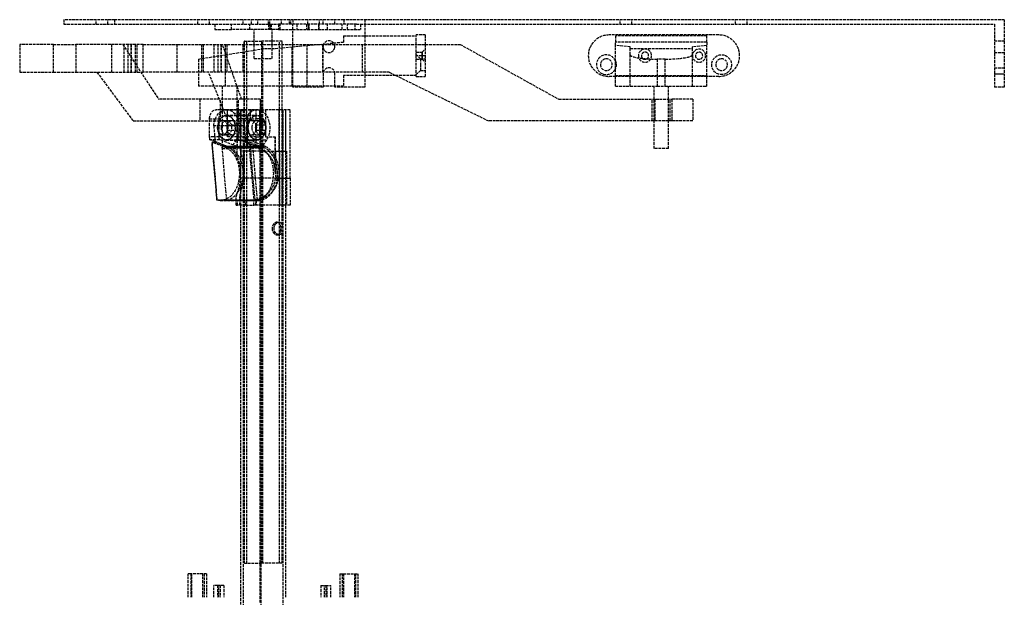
# Model space of a CAD drawing. Header units: millimetres. Extents: x -225 to 321, y -8 to 660.
# Tile 2 of 2: x -225 to 321, y 339 to 660. Entities that reach past the tile are written whole.
import ezdxf

# ---------------------------------------------------------------- set-up
doc = ezdxf.new("R2010")
doc.units = ezdxf.units.MM
doc.header["$LTSCALE"] = 10
doc.linetypes.add('ALLCAD_Strich', pattern=[0.2, 0.15, -0.05])
doc.layers.add('BESCH_KONT_sich_schn_seit_2d', color=160, linetype='Continuous')

msp = doc.modelspace()

# ---------------------------------------------------------------- linework, layer by layer
at = {"layer": 'BESCH_KONT_sich_schn_seit_2d', "linetype": 'ALLCAD_Strich', "extrusion": (-1.09476e-47, 1, -2.22045e-16)}
for p, q in [((-172.52, 660), (-200.8, 660)), ((-200.8, 660), (-200.8, 657.5)), ((-200.8, 657.5), (-172.52, 657.5)), ((-182.84, 657.5), (-182.84, 660)), ((-176.34, 657.5), (-176.34, 660)), ((-45.24, 660), (-172.52, 660)), ((-172.52, 660), (-172.52, 657.5)), ((-172.52, 657.5), (-86.06, 657.5)), ((-126.27, 657.5), (-126.27, 660)), ((-119.77, 657.5), (-119.77, 660)), ((-116.96, 657.5), (-116.96, 654.5)), ((-107.6, 654.5), (-107.6, 657.5)), ((-101.09, 657.5), (-101.09, 660)), ((-97.51, 654.5), (-97.51, 657.5)), ((-96.59, 657.5), (-96.59, 660)), ((-93, 657.5), (-93, 660)), ((-87.11, 657.5), (-87.11, 654.5)), ((-87, 657.5), (-87, 660)), ((-86.41, 657.5), (-86.41, 660)), ((-86.07, 657.5), (-86.07, 654.5)), ((-86.07, 654.5), (-86.07, 657.5)), ((-86.06, 657.5), (-81.61, 657.5)), ((-85.64, 657.5), (-85.64, 654.5)), ((-81.61, 657.5), (-81.61, 654.5)), ((-38.16, 657.5), (-81.61, 657.5)), ((-80.62, 654.5), (-80.62, 657.5)), ((-79.91, 657.5), (-79.91, 660)), ((-79.88, 657.5), (-79.88, 660)), ((-79.77, 657.5), (-79.77, 660)), ((-75.38, 657.5), (-75.38, 660)), ((-74.77, 657.5), (-74.77, 660)), ((-73.52, 660), (-73.52, 657.5)), ((-73.52, 654.5), (-73.52, 657.5)), ((-71.36, 657.5), (-71.36, 654.5)), ((-65.89, 657.5), (-65.89, 654.5)), ((-65.89, 657.5), (-65.89, 654.5)), ((-65.2, 657.5), (-65.2, 660)), ((-64.86, 657.5), (-64.86, 654.5)), ((-64.85, 654.5), (-64.85, 657.5)), ((-64.43, 654.5), (-64.43, 657.5)), ((-59.41, 657.5), (-59.41, 654.5)), ((-59.04, 654.5), (-59.04, 657.5)), ((-58.7, 657.5), (-58.7, 660)), ((-56.77, 657.5), (-56.77, 660)), ((-54.25, 654.5), (-54.25, 657.5)), ((-50.27, 657.5), (-50.27, 660)), ((-46.09, 654.5), (-46.09, 657.5)), ((321.48, 660), (-45.24, 660)), ((-45.24, 660), (-45.24, 657.5)), ((-43.27, 654.5), (-43.27, 657.5)), ((-39.23, 657.5), (-39.23, 654.5)), ((-38.16, 657.5), (315.98, 657.5)), ((-36.01, 657.5), (-36.01, 654.5)), ((-33.52, 660), (-33.52, 657.5)), ((-33.52, 657.5), (-33.52, 651)), ((108.23, 657.5), (108.23, 660)), ((114.73, 657.5), (114.73, 660)), ((172.23, 657.5), (172.23, 660)), ((178.73, 657.5), (178.73, 660)), ((315.98, 657.5), (315.98, 622.5)), ((321.48, 660), (321.48, 622.5)), ((-116.96, 654.5), (-107.6, 654.5)), ((-97.51, 654.5), (-107.6, 654.5)), ((-81.61, 654.5), (-97.51, 654.5)), ((-95.02, 648), (-95.02, 654.5)), ((-85.02, 648), (-85.02, 654.5)), ((-81.61, 654.5), (-36.01, 654.5)), ((-73.52, 646.3), (-73.52, 654.5)), ((-45.5, 651), (-5, 651)), ((-45.5, 651), (-45.5, 647.56)), ((-33.52, 651), (-33.52, 629)), ((0, 651.5), (-5, 651.5)), ((-5, 646.3), (-5, 651.5)), ((0, 651.5), (0, 646.3)), ((163, 651.5), (102, 651.5)), ((156.37, 651), (105.57, 651)), ((105.57, 651), (105.57, 647.56)), ((156.37, 647.56), (156.37, 651)), ((-225.23, 646.3), (-225.23, 630.8)), ((-206.46, 646.3), (-225.23, 646.3)), ((-206.46, 642.8), (-206.46, 646.3)), ((-206.46, 646.3), (-194.01, 646.3)), ((-156.67, 646.3), (-194.01, 646.3)), ((-194.01, 646.3), (-194.01, 630.8)), ((-174.03, 630.8), (-174.03, 646.3)), ((-168.02, 646.3), (-148.09, 615.8)), ((-167.46, 646.3), (-167.46, 630.8)), ((-165.03, 630.8), (-165.03, 646.3)), ((-163.36, 630.8), (-163.36, 646.3)), ((-163.23, 630.8), (-163.23, 646.3)), ((-160.92, 630.8), (-160.92, 646.3)), ((-160.08, 630.8), (-160.08, 646.3)), ((-156.67, 642.8), (-156.67, 646.3)), ((-156.67, 646.3), (-137.89, 646.3)), ((-137.89, 646.3), (19.3, 646.3)), ((-137.89, 646.3), (-137.89, 630.8)), ((-124.04, 630.8), (-124.04, 646.3)), ((-123.24, 630.8), (-123.24, 646.3)), ((-117.47, 646.3), (-117.47, 630.8)), ((-115.03, 630.8), (-115.03, 646.3)), ((-113.37, 630.8), (-113.37, 646.3)), ((-113.24, 630.8), (-113.24, 646.3)), ((-107.27, 630.8), (-112.69, 646.3)), ((-110.93, 630.8), (-110.93, 646.3)), ((-110.08, 630.8), (-110.08, 646.3)), ((-101.14, 646.3), (-101.14, 630.8)), ((-101.14, 630.8), (-101.14, 646.3)), ((-100.49, 648), (-100.52, 648)), ((-100.52, 646.3), (-100.52, 648)), ((-100.52, 630.8), (-100.52, 646.3)), ((-100.49, 646.3), (-100.49, 648)), ((-100.49, 648), (-90.87, 648)), ((-100.49, 630.8), (-100.49, 646.3)), ((-99.02, 358), (-99.02, 648)), ((-99.02, 358), (-99.02, 648)), ((-95.02, 638.5), (-95.02, 648)), ((-79.52, 648), (-90.87, 648)), ((-90.87, 646.3), (-90.87, 648)), ((-90.87, 630.8), (-90.87, 646.3)), ((-90.22, 358), (-90.22, 648)), ((-85.02, 638.5), (-85.02, 648)), ((-81.02, 358), (-81.02, 648)), ((-79.52, 646.3), (-79.52, 648)), ((-79.52, 630.8), (-79.52, 646.3)), ((-74, 644.88), (-65.61, 645.67)), ((-73.52, 623), (-73.52, 646.3)), ((-65.61, 645.67), (-58.89, 646.3)), ((-65.61, 630.8), (-65.61, 645.67)), ((-58.89, 646.3), (-45.5, 647.56)), ((-56.92, 630.8), (-56.92, 646.3)), ((-56.92, 646.3), (-56.92, 630.8)), ((-34.82, 630.8), (-34.82, 646.3)), ((-5, 640), (-5, 646.3)), ((0, 646.3), (0, 640)), ((19.3, 646.3), (74.07, 615.8)), ((105.57, 645.67), (105.57, 647.56)), ((156.37, 647.56), (105.57, 647.56)), ((105.57, 623), (105.57, 645.67)), ((113.73, 644.88), (105.57, 645.67)), ((156.37, 645.67), (148.21, 644.88)), ((156.37, 647.56), (156.37, 645.67)), ((156.37, 623), (156.37, 645.67)), ((315.98, 648.25), (321.48, 648.25)), ((-206.46, 630.8), (-206.46, 642.8)), ((-156.67, 630.8), (-156.67, 642.8)), ((-125.98, 638.11), (-110.98, 640.51)), ((-110.98, 640.51), (-89.22, 644)), ((-110.98, 623), (-110.98, 640.51)), ((-89.22, 644), (-83.42, 644)), ((-83.42, 644), (-74, 644.88)), ((-74, 630.8), (-74, 644.88)), ((-5, 642), (-1.81, 642)), ((-2.75, 638.25), (-5, 640.5)), ((0, 640), (-5, 640)), ((-5, 628.5), (-5, 640)), ((-1.81, 642), (0, 643.65)), ((0, 640), (0, 628.5)), ((113.73, 644), (113.73, 644.88)), ((113.73, 644), (148.21, 644)), ((113.73, 640.51), (113.73, 644)), ((113.73, 623), (113.73, 640.51)), ((148.21, 644.88), (148.21, 644)), ((148.21, 644), (148.21, 640.51)), ((148.21, 640.51), (148.21, 623)), ((315.98, 641.75), (321.48, 641.75)), ((-125.98, 638.11), (-125.98, 623)), ((-95.02, 638.5), (-85.02, 638.5)), ((-5, 638), (-1.81, 638)), ((-2.75, 638.25), (-2.75, 635)), ((-2.75, 638.25), (0, 638.25)), ((-2.75, 635), (-2.75, 631.75)), ((-1.81, 638), (0, 636.35)), ((128.73, 638.11), (128.73, 623)), ((133.21, 638.11), (128.73, 638.11)), ((133.21, 623), (133.21, 638.11)), ((-225.23, 630.8), (-206.46, 630.8)), ((-206.46, 630.8), (-194.01, 630.8)), ((-194.01, 630.8), (-156.67, 630.8)), ((-182.33, 630.8), (-162.29, 603.8)), ((-137.89, 630.8), (-156.67, 630.8)), ((-20.02, 630.8), (-137.89, 630.8)), ((-112.09, 610), (-120.36, 630.8)), ((-102.02, 615.8), (-107.27, 630.8)), ((-100.52, 610.05), (-100.52, 630.8)), ((-100.49, 610.05), (-100.49, 630.8)), ((-90.87, 610), (-90.87, 630.8)), ((-79.52, 610), (-79.52, 630.8)), ((-74, 623), (-74, 630.8)), ((-65.61, 623), (-65.61, 630.8)), ((-56.77, 630), (-56.77, 623)), ((-50.27, 623), (-50.27, 630)), ((-45.5, 629), (-45.5, 623)), ((-16.35, 629), (-45.5, 629)), ((-33.52, 629), (-33.52, 622.5)), ((-20.02, 630.8), (35.05, 603.8)), ((-5, 629), (-16.35, 629)), ((-2.75, 631.75), (-5, 629.5)), ((-2.75, 631.75), (0, 631.75)), ((105.57, 629), (156.37, 629)), ((315.98, 633.25), (321.48, 633.25)), ((315.98, 630), (316.48, 630)), ((316.48, 630), (317.73, 630)), ((317.73, 630), (318.98, 630)), ((318.98, 630), (320.23, 630)), ((320.23, 630), (321.48, 630)), ((-5, 628.5), (0, 628.5)), ((105.57, 628.5), (102, 628.5)), ((156.37, 628.5), (105.57, 628.5)), ((163, 628.5), (156.37, 628.5)), ((-110.98, 623), (-125.98, 623)), ((-112.75, 623), (-112.75, 588.5)), ((-104.54, 623), (-110.98, 623)), ((-104.75, 623), (-104.75, 588.5)), ((-100.52, 623), (-104.54, 623)), ((-79.52, 623), (-100.52, 623)), ((-74, 623), (-79.52, 623)), ((-65.61, 623), (-74, 623)), ((-73.52, 622.5), (-73.52, 623)), ((-56.77, 622.5), (-73.52, 622.5)), ((-45.5, 623), (-65.61, 623)), ((-56.77, 623), (-56.77, 622.5)), ((-50.27, 622.5), (-50.27, 623)), ((-33.52, 622.5), (-50.27, 622.5)), ((105.57, 623), (113.73, 623)), ((113.73, 623), (128.73, 623)), ((126.97, 615.8), (126.97, 623)), ((128.73, 623), (133.21, 623)), ((133.21, 623), (148.21, 623)), ((134.97, 615.8), (134.97, 623)), ((148.21, 623), (156.37, 623)), ((321.48, 622.5), (315.98, 622.5)), ((-102.02, 615.8), (-148.09, 615.8)), ((-125.22, 615.8), (-125.22, 603.8)), ((-125.22, 615.8), (-125.22, 603.8)), ((-113.74, 603.8), (-113.74, 615.8)), ((-103.74, 603.8), (-103.74, 615.8)), ((-100.52, 615.8), (-102.02, 615.8)), ((-91.62, 615.8), (-100.52, 615.8)), ((-91.62, 615.8), (-91.25, 615.8)), ((-91.62, 615.8), (-91.62, 603.8)), ((-91.62, 615.8), (-91.62, 603.8)), ((-91.25, 603.8), (-91.25, 615.8)), ((74.07, 615.8), (136.91, 615.8)), ((125.97, 603.8), (125.97, 615.8)), ((126.97, 603.8), (126.97, 615.8)), ((127.4, 615.8), (127.4, 603.8)), ((127.4, 615.8), (127.4, 603.8)), ((134.97, 603.8), (134.97, 615.8)), ((135.97, 603.8), (135.97, 615.8)), ((148.49, 615.8), (136.91, 615.8)), ((136.91, 615.8), (136.91, 603.8)), ((136.91, 615.8), (136.91, 603.8)), ((148.49, 615.8), (148.49, 603.8)), ((-113.86, 610), (-116.22, 610)), ((-110.94, 610), (-113.86, 610)), ((-109.62, 603.8), (-112.09, 610)), ((-110.94, 610), (-107.93, 610)), ((-110.38, 610.05), (-93.49, 610.05)), ((-110.38, 606.9), (-93.49, 606.9)), ((-109.84, 601.4), (-109.84, 610)), ((-109.84, 595), (-109.84, 610)), ((-107.93, 610), (-104.55, 610)), ((-104.55, 610), (-104.55, 605)), ((-104.55, 610), (-100.38, 610)), ((-102.61, 605), (-102.61, 610)), ((-102.55, 587.26), (-102.55, 610)), ((-102.52, 557), (-102.52, 610)), ((-102.49, 610), (-102.49, 595)), ((-102.49, 610), (-102.49, 595)), ((-102.44, 595), (-102.44, 610)), ((-102.4, 557), (-102.4, 610)), ((-101.02, 0), (-101.02, 610)), ((-100.97, 0), (-100.97, 610)), ((-100.6, 572), (-100.6, 610)), ((-100.52, 358), (-100.52, 610.05)), ((-100.49, 358), (-100.49, 610.05)), ((-100.38, 610), (-97.46, 610)), ((-99.27, 605), (-99.27, 610)), ((-97.46, 610), (-95.1, 610)), ((-97.33, 610), (-97.33, 605)), ((-95.1, 610), (-88.71, 610)), ((-93.99, 605), (-93.99, 610)), ((-92.05, 610), (-92.05, 605)), ((-91.93, 610), (-91.93, 595)), ((-91.93, 595), (-91.93, 610)), ((-91.87, 595), (-91.87, 610)), ((-91.79, 557), (-91.79, 610)), ((-91.1, 0), (-91.1, 610)), ((-90.87, 358), (-90.87, 610)), ((-88.71, 610), (-88.71, 601.4)), ((-88.71, 610), (-88.71, 610)), ((-79.48, 610), (-88.71, 610)), ((-88.71, 610), (-88.71, 595)), ((-81.18, 587), (-81.18, 610)), ((-79.52, 358), (-79.52, 610)), ((-75.04, 610), (-79.48, 610)), ((-79.48, 572), (-79.48, 610)), ((-79.39, 610), (-79.39, 572)), ((-79.02, 0), (-79.02, 610)), ((-77.55, 610), (-77.55, 587)), ((-77.52, 557), (-77.52, 610)), ((-75.04, 572), (-75.04, 610)), ((-162.29, 603.8), (-119.77, 603.8)), ((-119.77, 595), (-119.77, 605)), ((-119.77, 605), (-117.41, 605)), ((-119.77, 603.8), (-109.62, 603.8)), ((-117.41, 605), (-114.49, 605)), ((-114.49, 595), (-114.49, 605)), ((-112.5, 604), (-110.38, 604)), ((-112.5, 604), (-107.22, 604)), ((-110.38, 606.75), (-93.49, 606.75)), ((-104.55, 601.4), (-109.84, 601.4)), ((-91.62, 603.8), (-109.62, 603.8)), ((-103.93, 605), (-104.55, 605)), ((-104.55, 601.4), (-104.55, 598.6)), ((-103.93, 595), (-103.93, 605)), ((-101.01, 605), (-103.93, 605)), ((-98.65, 605), (-101.01, 605)), ((-98.65, 595), (-98.65, 605)), ((-98.65, 605), (-93.99, 605)), ((-96.65, 604), (-91.37, 604)), ((-92.05, 605), (-93.99, 605)), ((-88.71, 601.4), (-93.99, 601.4)), ((-93.99, 598.6), (-93.99, 601.4)), ((-93.49, 604), (-91.37, 604)), ((-91.62, 603.8), (-91.25, 603.8)), ((136.91, 603.8), (35.05, 603.8)), ((126.97, 588.5), (126.97, 603.8)), ((134.97, 588.5), (134.97, 603.8)), ((148.49, 603.8), (136.91, 603.8)), ((-114.31, 601.02), (-117.47, 601.02)), ((-117.47, 601.02), (-116.79, 593.08)), ((-103.93, 601.02), (-114.31, 601.02)), ((-112.5, 596), (-110.38, 596)), ((-112.5, 596), (-107.22, 596)), ((-109.84, 598.6), (-104.55, 598.6)), ((-109.84, 595), (-109.84, 598.6)), ((-100.59, 601.02), (-103.93, 601.02)), ((-100.59, 601.02), (-99.91, 593.08)), ((-96.65, 596), (-91.37, 596)), ((-93.99, 598.6), (-88.71, 598.6)), ((-93.49, 596), (-91.37, 596)), ((-88.71, 598.6), (-88.71, 595)), ((-117.41, 595), (-119.77, 595)), ((-116.72, 592.24), (-119.57, 593.34)), ((-114.29, 593.34), (-119.57, 593.34)), ((-115.71, 559.91), (-118.47, 592.01)), ((-118.47, 592.01), (-116.7, 592.01)), ((-118.47, 592.01), (-118.45, 591.87)), ((-118.45, 591.87), (-115.69, 559.81)), ((-110.53, 588.82), (-118.45, 591.87)), ((-114.49, 595), (-117.41, 595)), ((-116.79, 593.08), (-116.7, 592.01)), ((-109.84, 589.58), (-116.72, 592.24)), ((-116.7, 592.01), (-109.45, 589.22)), ((-113.63, 593.08), (-114.29, 593.34)), ((-104.56, 589.58), (-113.63, 593.08)), ((-110.38, 593.25), (-93.49, 593.25)), ((-110.38, 593.1), (-93.49, 593.1)), ((-104.55, 595), (-109.84, 595)), ((-109.84, 595), (-109.84, 595)), ((-105.12, 593.15), (-108.09, 588.66)), ((-105.18, 593.11), (-105.12, 593.15)), ((-88.3, 593.11), (-105.18, 593.11)), ((-88.23, 593.15), (-105.12, 593.15)), ((-104.55, 595), (-104.55, 589.56)), ((-104.55, 595), (-103.93, 595)), ((-104.46, 583.58), (-104.46, 595)), ((-104.46, 583.58), (-104.46, 595)), ((-103.93, 595), (-101.01, 595)), ((-103.07, 593.08), (-103.73, 593.34)), ((-103.73, 593.34), (-98.44, 593.34)), ((-93.99, 589.58), (-103.07, 593.08)), ((-101.01, 595), (-98.65, 595)), ((-99.91, 593.08), (-99.82, 592.01)), ((-99.82, 592.01), (-98.05, 592.01)), ((-99.82, 592.01), (-92.56, 589.22)), ((-99.27, 589.56), (-99.27, 595)), ((-98.93, 595), (-98.93, 589.37)), ((-93.99, 595), (-98.65, 595)), ((-88.71, 589.58), (-98.44, 593.34)), ((-97.32, 591.87), (-98.05, 592.01)), ((-98.05, 592.01), (-95.29, 559.91)), ((-94.57, 559.81), (-97.32, 591.87)), ((-97.32, 591.87), (-89.4, 588.82)), ((-93.99, 589.56), (-93.99, 595)), ((-93.99, 595), (-91.93, 595)), ((-91.93, 595), (-90.94, 595)), ((-91.93, 595), (-91.87, 595)), ((-88.23, 593.15), (-90.67, 589.47)), ((-88.71, 595), (-88.71, 595)), ((-88.71, 595), (-83.33, 595)), ((-88.3, 593.11), (-88.23, 593.15)), ((-83.33, 595), (-83.33, 583.58)), ((-83.33, 583.58), (-83.33, 595)), ((-110.28, 559.73), (-112.83, 589.49)), ((-95.95, 589.49), (-112.83, 589.49)), ((-112.75, 588.5), (-104.75, 588.5)), ((-111.74, 589.57), (-94.85, 589.57)), ((-108.41, 588.82), (-110.53, 588.82)), ((-104.56, 589.58), (-109.84, 589.58)), ((-109.84, 589.58), (-109.84, 589.56)), ((-104.56, 589.56), (-109.84, 589.56)), ((-109.45, 589.22), (-108.41, 588.82)), ((-109.45, 589.22), (-92.56, 589.22)), ((-108.77, 588.97), (-109.45, 589.22)), ((-91.89, 588.97), (-108.77, 588.97)), ((-91.21, 588.66), (-108.09, 588.66)), ((-104.56, 589.56), (-104.56, 589.58)), ((-104.55, 589.56), (-99.27, 589.56)), ((-102.55, 587), (-102.6, 587)), ((-89.69, 587), (-102.55, 587)), ((-100.91, 587), (-100.91, 575.02)), ((-100.58, 575.02), (-100.58, 587)), ((-99.27, 589.56), (-93.99, 589.56)), ((-95.95, 589.49), (-93.39, 559.73)), ((-93.99, 589.56), (-93.99, 589.58)), ((-93.99, 589.58), (-90.83, 589.58)), ((-93.99, 589.56), (-90.83, 589.56)), ((-91.53, 588.82), (-92.56, 589.22)), ((-92.56, 589.22), (-91.89, 588.97)), ((-89.4, 588.82), (-91.53, 588.82)), ((-90.76, 589.34), (-91.21, 588.66)), ((-90.83, 589.58), (-88.71, 589.58)), ((-90.83, 589.56), (-88.71, 589.56)), ((-90.67, 589.47), (-90.76, 589.34)), ((-89.63, 587), (-89.69, 587)), ((-89.63, 587), (-83.31, 587)), ((-88.71, 589.58), (-88.71, 589.56)), ((-82.98, 587), (-83.31, 587)), ((-83.31, 575.02), (-83.31, 587)), ((-82.98, 575.02), (-82.98, 587)), ((-82.98, 587), (-77.08, 587)), ((-80.85, 557), (-80.85, 587)), ((-77.08, 587), (-77.08, 557)), ((134.97, 588.5), (126.97, 588.5)), ((-104.46, 583.58), (-104.46, 583.58)), ((-83.33, 583.58), (-83.33, 583.58)), ((-100.91, 575.02), (-100.58, 575.02)), ((-82.98, 575.02), (-83.31, 575.02)), ((-102.47, 572), (-102.65, 572)), ((-100.94, 572), (-102.47, 572)), ((-100.94, 572), (-100.6, 572)), ((-99.55, 572), (-100.6, 572)), ((-81.71, 572), (-99.55, 572)), ((-81.53, 572), (-81.71, 572)), ((-81.53, 572), (-79.81, 572)), ((-79.81, 572), (-78.52, 572)), ((-79.43, 572), (-79.43, 557)), ((-78.52, 572), (-75.04, 572)), ((-75.08, 572), (-75.08, 557)), ((-115.71, 559.91), (-95.29, 559.91)), ((-113.86, 559.59), (-92.73, 559.59)), ((-110.28, 559.73), (-93.39, 559.73)), ((-105.09, 559.59), (-105.09, 560.72)), ((-105.09, 557), (-105.09, 559.59)), ((-99.72, 559.41), (-104.22, 559.41)), ((-104.22, 557), (-104.22, 559.41)), ((-103.08, 557), (-103.08, 561.64)), ((-95.21, 559.41), (-99.72, 559.41)), ((-99.72, 557), (-99.72, 559.41)), ((-99.31, 559.61), (-99.31, 557)), ((-95.21, 557), (-95.21, 559.41)), ((-94.03, 559.59), (-94.03, 559.61)), ((-94.03, 557), (-94.03, 559.59)), ((-93.99, 559.63), (-93.99, 559.59)), ((-93.99, 559.63), (-93.93, 559.63)), ((-93.99, 559.59), (-93.99, 557)), ((-93.93, 559.63), (-93.93, 559.59)), ((-93.93, 559.59), (-93.93, 557)), ((-105.09, 557), (-104.22, 557)), ((-99.72, 557), (-104.22, 557)), ((-102.52, 331.12), (-102.52, 557)), ((-102.4, 331.18), (-102.4, 557)), ((-99.72, 557), (-95.21, 557)), ((-94.03, 557), (-95.21, 557)), ((-93.99, 557), (-94.03, 557)), ((-93.93, 557), (-93.99, 557)), ((-75.08, 557), (-93.93, 557)), ((-91.79, 336.25), (-91.79, 557)), ((-77.52, 339.1), (-77.52, 557)), ((-82.25, 547.5), (-81.19, 547.5)), ((-82.25, 540.5), (-81.19, 540.5)), ((-100.49, 358), (-100.52, 358)), ((-100.49, 358), (-90.87, 358)), ((-79.52, 358), (-90.87, 358)), ((-130.29, 352.1), (-131.71, 352.1)), ((-131.71, 339.1), (-131.71, 352.1)), ((-129.59, 352.1), (-130.29, 352.1)), ((-130.29, 352.1), (-130.29, 339.1)), ((-121.46, 352.1), (-129.59, 352.1)), ((-129.59, 339.1), (-129.59, 352.1)), ((-123.58, 339.1), (-123.58, 352.1)), ((-122.87, 352.1), (-122.87, 339.1)), ((-121.46, 352.1), (-121.46, 339.1)), ((-47.49, 352.1), (-46.08, 352.1)), ((-47.49, 352.1), (-47.49, 339.1)), ((-46.08, 352.1), (-45.37, 352.1)), ((-46.08, 339.1), (-46.08, 352.1)), ((-45.37, 352.1), (-37.24, 352.1)), ((-45.37, 352.1), (-45.37, 339.1)), ((-39.36, 352.1), (-39.36, 339.1)), ((-38.65, 339.1), (-38.65, 352.1)), ((-37.24, 339.1), (-37.24, 352.1)), ((-115.34, 345.6), (-117.46, 345.6)), ((-117.46, 339.1), (-117.46, 345.6)), ((-114.63, 345.6), (-115.34, 345.6)), ((-115.34, 345.6), (-115.34, 339.1)), ((-111.8, 345.6), (-114.63, 345.6)), ((-114.63, 339.1), (-114.63, 345.6)), ((-113.92, 345.6), (-113.92, 339.1)), ((-111.8, 345.6), (-111.8, 339.1)), ((-58.06, 345.6), (-55.94, 345.6)), ((-58.06, 345.6), (-58.06, 339.1)), ((-55.94, 345.6), (-55.23, 345.6)), ((-55.94, 339.1), (-55.94, 345.6)), ((-55.23, 345.6), (-52.41, 345.6)), ((-55.23, 345.6), (-55.23, 339.1)), ((-54.53, 339.1), (-54.53, 345.6)), ((-52.41, 339.1), (-52.41, 345.6))]:
    msp.add_line(p, q, dxfattribs=at)
at = {"layer": 'BESCH_KONT_sich_schn_seit_2d', "linetype": 'ALLCAD_Strich', "extrusion": (-2.22045e-16, -2.22045e-16, -1)}
for centre, radius in [((-122, 640), 3.65), ((-122, 640), 2), ((-152, 640), 3.65), ((-152, 640), 2), ((-100.5, 635), 3.25), ((-164.5, 635), 3.25)]:
    msp.add_circle(centre, radius, dxfattribs=at)
at = {"layer": 'BESCH_KONT_sich_schn_seit_2d', "linetype": 'ALLCAD_Strich'}
msp.add_circle((164.5, 635), 5.5, dxfattribs=at)
for centre, radius, start, end in [((102, 640), 11.5, 90, 179.9999), ((163, 640), 11.5, 0.0001, 90), ((-53.52, 645), 3.25, 151.8158, 360), ((-53.52, 645), 3.25, 38.9012, 151.8158), ((-53.52, 645), 3.25, 0, 38.9012), ((102, 640), 11.5, 180, 270), ((100.5, 635), 5.5, 22.9327, 337.0673), ((163, 640), 11.5, 270, 0), ((-53.52, 630), 3.25, 0, 180)]:
    msp.add_arc(centre, radius, start, end, dxfattribs=at)
at = {"layer": 'BESCH_KONT_sich_schn_seit_2d', "linetype": 'ALLCAD_Strich', "extrusion": (-2.22045e-16, -2.22045e-16, -1)}
msp.add_arc((-100.5, 635), 5.5, 157.0673, 202.9327, dxfattribs=at)
at = {"layer": 'BESCH_KONT_sich_schn_seit_2d', "linetype": 'ALLCAD_Strich'}
for centre, major_axis, ratio, start_param, end_param in [((128.73, 640.51), (15, 0), 0.160225, -3.141593, -1.570796), ((133.21, 640.51), (15, 0), 0.160225, -1.570796, 0), ((-110.38, 600), (0, 6.9), 0.709973, -4.712389, 1.570796), ((-112.5, 600), (0, 4), 0.709973, -1.214368, 4.355961), ((-107.22, 600), (0, 4), 0.709974, -1.927225, -1.214368), ((-96.65, 600), (0, 4), 0.709973, -4.712389, 1.570796), ((-93.49, 600), (0, 4), 0.709973, -4.712389, 1.570796), ((-111.74, 574.58), (0, -14.99), 0.709973, 0.13771, 2.79204), ((-92.73, 574.58), (0, -14.99), 0.709973, -0.173509, 2.823762), ((-94.85, 574.58), (0, -14.99), 0.709973, 0.13771, 2.79204), ((-113.87, 574.6), (0, 16.01), 0.709974, -1.733772, -0.975125), ((-89.67, 574.58), (21.12, 1.79), 0.704589, 4.384243, 4.419287), ((-98.02, 574.6), (0, -16.01), 0.709973, 0.359519, 0.362739)]:
    msp.add_ellipse(centre, major_axis=major_axis, ratio=ratio, start_param=start_param, end_param=end_param, dxfattribs=at)
at = {"layer": 'BESCH_KONT_sich_schn_seit_2d', "linetype": 'ALLCAD_Strich', "extrusion": (-2.22045e-16, -2.22045e-16, -1)}
for centre, major_axis, ratio, start_param, end_param in [((-116.22, 605), (0, -5), 0.709973, -4.712389, -3.141593), ((-110.38, 600), (0, 10.05), 0.709973, -1.468743, -0.100133), ((-110.94, 605), (0, -5), 0.709973, -4.712389, -3.141593), ((-110.38, 600), (0, 10.05), 0.709973, -0.100133, 0), ((-110.38, 600), (0, 10.05), 0.709973, 0, 2.326108), ((-100.38, 605), (0, -5), 0.709973, -4.712389, -3.141593), ((-93.49, 600), (0, 10.05), 0.709973, -1.468743, -0.100133), ((-95.1, 605), (0, -5), 0.709973, -4.712389, -3.141593), ((-93.49, 600), (0, -6.9), 0.709973, -4.712389, 1.570796), ((-93.49, 600), (0, 10.05), 0.709973, -0.100133, 0.100133), ((-93.49, 600), (0, 10.05), 0.709973, 0.100133, 2.326108), ((-112.5, 600), (0, -4), 0.709973, -4.712389, 1.570796), ((-110.38, 600), (0, -6.75), 0.709973, -4.712389, 1.570796), ((-110.38, 600), (0, -4), 0.709973, -4.712389, 1.570796), ((-107.22, 600), (0, -4), 0.709973, -4.712389, 1.570796), ((-93.49, 600), (0, -6.75), 0.709973, -4.712389, 1.570796), ((-91.37, 600), (0, 4), 0.709973, -1.570796, 1.214368), ((-91.37, 600), (0, -4), 0.709973, -1.214368, 4.355961), ((-96.65, 600), (0, -4), 0.709977, -1.927225, -1.214368), ((-91.37, 600), (0, -4), 0.709973, -1.927225, -1.214368), ((-91.37, 600), (0, -4), 0.709973, -1.214368, 1.570796), ((-116.22, 595), (0, -5), 0.709973, 1.231905, 1.570796), ((-110.94, 595), (0, -5), 0.709973, 1.231902, 1.570796), ((-100.38, 595), (0, -5), 0.709973, 1.231902, 1.570796), ((-95.1, 595), (0, -5), 0.709973, 1.231905, 1.570796), ((-113.86, 574.58), (0, 14.99), 0.709973, 0.31783, 3.141593), ((-111.74, 574.58), (0, 14.99), 0.709973, -0.103301, 0.216621), ((-113.87, 574.6), (0, 16.01), 0.709973, 0.362551, 0.975125), ((-111.74, 574.58), (0, 14.99), 0.709973, 0.28204, 0.31783), ((-111.74, 574.58), (0, 14.99), 0.709973, 0.31783, 0.349553), ((-94.85, 574.58), (0, 14.99), 0.709973, -0.103301, 0.216621), ((-94.85, 574.58), (0, 14.99), 0.709973, 0.28204, 0.31783), ((-94.85, 574.58), (0, 14.99), 0.709973, 0.31783, 0.349553), ((-92.74, 574.6), (0, 16.01), 0.709973, 0.362551, 0.975114), ((-92.74, 574.6), (0, -16.01), 0.709977, -2.166479, -1.407821), ((-116.92, 574.58), (1.27, -14.99), 0.010774, 0.174421, 0.209465), ((-113.86, 574.58), (0, -14.99), 0.709973, 0, 0.173509)]:
    msp.add_ellipse(centre, major_axis=major_axis, ratio=ratio, start_param=start_param, end_param=end_param, dxfattribs=at)
at = {"layer": 'BESCH_KONT_sich_schn_seit_2d', "linetype": 'ALLCAD_Strich'}
for points, knots in [([(-1.81, 640), (-1.81, 640.13), (-1.81, 640.26), (-1.81, 640.51), (-1.81, 640.64), (-1.81, 640.89), (-1.81, 641.01), (-1.81, 641.23), (-1.81, 641.33), (-1.81, 641.5), (-1.81, 641.59), (-1.81, 641.73), (-1.81, 641.8), (-1.81, 641.9), (-1.81, 641.94), (-1.81, 641.99), (-1.81, 642), (-1.81, 642), (-1.81, 641.99), (-1.81, 641.94), (-1.81, 641.9), (-1.81, 641.8), (-1.81, 641.73), (-1.81, 641.59), (-1.81, 641.5), (-1.81, 641.33), (-1.81, 641.23), (-1.81, 641.01), (-1.81, 640.89), (-1.81, 640.64), (-1.81, 640.51), (-1.81, 640.26), (-1.81, 640.13), (-1.81, 639.87), (-1.81, 639.74), (-1.81, 639.49), (-1.81, 639.36), (-1.81, 639.11), (-1.81, 638.99), (-1.81, 638.77), (-1.81, 638.67), (-1.81, 638.5), (-1.81, 638.41), (-1.81, 638.27), (-1.81, 638.2), (-1.81, 638.1), (-1.81, 638.06), (-1.81, 638.01), (-1.81, 638), (-1.81, 638), (-1.81, 638.01), (-1.81, 638.06), (-1.81, 638.1), (-1.81, 638.2), (-1.81, 638.27), (-1.81, 638.41), (-1.81, 638.5), (-1.81, 638.67), (-1.81, 638.77), (-1.81, 638.99), (-1.81, 639.11), (-1.81, 639.36), (-1.81, 639.49), (-1.81, 639.74), (-1.81, 639.87), (-1.81, 640)], [0, 0, 0, 0, 0.376688, 0.376688, 0.753376, 0.753376, 1.130064, 1.130064, 1.506752, 1.506752, 1.883439, 1.883439, 2.260126, 2.260126, 2.636814, 2.636814, 3.013501, 3.013501, 3.390187, 3.390187, 3.766872, 3.766872, 4.143558, 4.143558, 4.520244, 4.520244, 4.896929, 4.896929, 5.273615, 5.273615, 5.6503, 5.6503, 6.026985, 6.026985, 6.40367, 6.40367, 6.780356, 6.780356, 7.157041, 7.157041, 7.533726, 7.533726, 7.910413, 7.910413, 8.287099, 8.287099, 8.663785, 8.663785, 9.040471, 9.040471, 9.417159, 9.417159, 9.793846, 9.793846, 10.170534, 10.170534, 10.547221, 10.547221, 10.92391, 10.92391, 11.300598, 11.300598, 11.677286, 11.677286, 12.053974, 12.053974, 12.053974, 12.053974]), ([(-102.6, 587), (-102.6, 586.98), (-102.6, 586.97), (-102.58, 586.73), (-102.55, 586.48), (-102.46, 585.98), (-102.4, 585.71), (-102.26, 585.12), (-102.17, 584.77), (-101.98, 584.02), (-101.88, 583.62), (-101.57, 582.38), (-101.35, 581.48), (-100.98, 579.58), (-100.83, 578.59), (-100.64, 576.73), (-100.59, 575.86), (-100.58, 575.02)], [35.257918, 35.257918, 35.257918, 35.257918, 35.345524, 35.345524, 36.534898, 36.534898, 37.724271, 37.724271, 39.188815, 39.188815, 40.65336, 40.65336, 43.582449, 43.582449, 46.511538, 46.511538, 49.018435, 49.018435, 49.018435, 49.018435]), ([(-98.93, 589.37), (-98.93, 589.37), (-98.93, 589.37), (-99.52, 589.37), (-100.07, 589.34), (-101.02, 589.18), (-101.42, 589.06), (-102.04, 588.7), (-102.26, 588.47), (-102.46, 588.02), (-102.5, 587.86), (-102.55, 587.5), (-102.56, 587.3), (-102.55, 587.06), (-102.55, 587.03), (-102.55, 587)], [0.939, 0.939, 0.939, 0.939, 0.939002, 0.939002, 3.474184, 3.474184, 6.009366, 6.009366, 8.544548, 8.544548, 9.812139, 9.812139, 11.07973, 11.07973, 11.249495, 11.249495, 11.249495, 11.249495]), ([(-89.69, 587), (-89.74, 587.03), (-89.79, 587.06), (-90.21, 587.3), (-90.59, 587.5), (-91.37, 587.86), (-91.77, 588.02), (-92.98, 588.47), (-93.81, 588.7), (-95.42, 589.06), (-96.2, 589.18), (-97.66, 589.34), (-98.33, 589.37), (-98.93, 589.37), (-98.93, 589.37), (-98.93, 589.37)], [39.30489, 39.30489, 39.30489, 39.30489, 39.474656, 39.474656, 40.742247, 40.742247, 42.009838, 42.009838, 44.54502, 44.54502, 47.080202, 47.080202, 49.615384, 49.615384, 49.615464, 49.615464, 49.615464, 49.615464]), ([(-89.63, 587), (-89.61, 586.98), (-89.58, 586.97), (-89.19, 586.73), (-88.83, 586.48), (-88.16, 585.98), (-87.84, 585.71), (-87.2, 585.12), (-86.87, 584.77), (-86.24, 584.02), (-85.94, 583.62), (-85.13, 582.38), (-84.68, 581.48), (-83.98, 579.58), (-83.72, 578.59), (-83.41, 576.73), (-83.33, 575.86), (-83.31, 575.02)], [35.257918, 35.257918, 35.257918, 35.257918, 35.345524, 35.345524, 36.534898, 36.534898, 37.724271, 37.724271, 39.188815, 39.188815, 40.65336, 40.65336, 43.582449, 43.582449, 46.511538, 46.511538, 49.018435, 49.018435, 49.018435, 49.018435]), ([(-100.91, 575.02), (-100.91, 574.88), (-100.91, 574.74), (-100.91, 573.79), (-100.94, 572.95), (-101.09, 571.27), (-101.2, 570.43), (-101.48, 568.8), (-101.64, 568.01), (-101.99, 566.52), (-102.18, 565.83), (-102.43, 564.88), (-102.52, 564.56), (-102.68, 563.93), (-102.76, 563.63), (-102.89, 563.05), (-102.95, 562.78), (-103.04, 562.29), (-103.06, 562.07), (-103.09, 561.65), (-103.08, 561.45), (-103.03, 561.09), (-102.99, 560.93), (-102.79, 560.48), (-102.56, 560.25), (-101.92, 559.91), (-101.5, 559.79), (-100.73, 559.68), (-100.43, 559.65), (-100.11, 559.63)], [25.728914, 25.728914, 25.728914, 25.728914, 26.150307, 26.150307, 28.567804, 28.567804, 30.985301, 30.985301, 33.402798, 33.402798, 35.820295, 35.820295, 37.051964, 37.051964, 38.283633, 38.283633, 39.515302, 39.515302, 40.746971, 40.746971, 42.07382, 42.07382, 43.400668, 43.400668, 46.054365, 46.054365, 48.708062, 48.708062, 50.183387, 50.183387, 50.183387, 50.183387]), ([(-98.43, 559.63), (-98.05, 559.65), (-97.64, 559.68), (-96.45, 559.79), (-95.63, 559.91), (-93.94, 560.25), (-93.07, 560.48), (-91.79, 560.93), (-91.37, 561.09), (-90.54, 561.45), (-90.14, 561.65), (-89.4, 562.07), (-89.03, 562.29), (-88.31, 562.78), (-87.96, 563.05), (-87.29, 563.63), (-86.97, 563.93), (-86.38, 564.56), (-86.11, 564.88), (-85.39, 565.83), (-84.96, 566.52), (-84.22, 568.01), (-83.91, 568.8), (-83.43, 570.43), (-83.25, 571.27), (-83.03, 572.95), (-82.97, 573.79), (-82.97, 574.74), (-82.97, 574.88), (-82.98, 575.02)], [2.117239, 2.117239, 2.117239, 2.117239, 3.592565, 3.592565, 6.246261, 6.246261, 8.899958, 8.899958, 10.226807, 10.226807, 11.553655, 11.553655, 12.785324, 12.785324, 14.016993, 14.016993, 15.248662, 15.248662, 16.480331, 16.480331, 18.897828, 18.897828, 21.315325, 21.315325, 23.732822, 23.732822, 26.150319, 26.150319, 26.571712, 26.571712, 26.571712, 26.571712]), ([(-104.61, 559.63), (-104.62, 559.64), (-104.62, 559.64), (-104.76, 559.75), (-104.86, 559.87), (-105.01, 560.14), (-105.05, 560.3), (-105.09, 560.66), (-105.09, 560.86), (-105.04, 561.27), (-105, 561.5), (-104.88, 562), (-104.81, 562.27), (-104.63, 562.87), (-104.53, 563.19), (-104.31, 563.85), (-104.2, 564.2), (-103.89, 565.2), (-103.66, 565.93), (-103.24, 567.5), (-103.04, 568.35), (-102.7, 570.1), (-102.57, 571), (-102.47, 571.94), (-102.47, 571.97), (-102.47, 572)], [8.656268, 8.656268, 8.656268, 8.656268, 8.717615, 8.717615, 10.272394, 10.272394, 11.827173, 11.827173, 13.381952, 13.381952, 14.764928, 14.764928, 16.147904, 16.147904, 17.53088, 17.53088, 18.913856, 18.913856, 21.535967, 21.535967, 24.158079, 24.158079, 26.78019, 26.78019, 26.866979, 26.866979, 26.866979, 26.866979]), ([(-81.71, 572), (-81.72, 571.97), (-81.72, 571.94), (-81.86, 571), (-82.06, 570.1), (-82.61, 568.35), (-82.96, 567.5), (-83.79, 565.94), (-84.27, 565.22), (-84.8, 564.57)], [31.937568, 31.937568, 31.937568, 31.937568, 32.024358, 32.024358, 34.646469, 34.646469, 37.26858, 37.26858, 39.854117, 39.854117, 39.854117, 39.854117]), ([(-84.8, 564.57), (-84.81, 564.56), (-84.82, 564.55), (-85.11, 564.2), (-85.43, 563.85), (-86.12, 563.19), (-86.5, 562.87), (-87.28, 562.27), (-87.7, 562), (-88.53, 561.5), (-88.96, 561.27), (-89.85, 560.86), (-90.33, 560.66), (-91.32, 560.3), (-91.83, 560.14), (-92.85, 559.87), (-93.36, 559.75), (-93.89, 559.64), (-93.91, 559.64), (-93.93, 559.63)], [39.854117, 39.854117, 39.854117, 39.854117, 39.890692, 39.890692, 41.273668, 41.273668, 42.656644, 42.656644, 44.03962, 44.03962, 45.422596, 45.422596, 46.977375, 46.977375, 48.532154, 48.532154, 50.086933, 50.086933, 50.14828, 50.14828, 50.14828, 50.14828]), ([(-99.31, 559.61), (-99.31, 559.61), (-99.31, 559.61), (-99.03, 559.61), (-98.74, 559.62), (-98.43, 559.63)], [0.938786, 0.938786, 0.938786, 0.938786, 0.938868, 0.938868, 2.117239, 2.117239, 2.117239, 2.117239]), ([(-85.13, 544), (-85.13, 544.22), (-85.11, 544.45), (-85.02, 544.9), (-84.96, 545.13), (-84.79, 545.56), (-84.69, 545.77), (-84.46, 546.15), (-84.33, 546.32), (-84.06, 546.63), (-83.91, 546.77), (-83.59, 547.03), (-83.43, 547.14), (-83.08, 547.32), (-82.91, 547.39), (-82.57, 547.48), (-82.4, 547.5), (-82.09, 547.5), (-81.93, 547.48), (-81.63, 547.39), (-81.49, 547.32), (-81.22, 547.14), (-81.1, 547.03), (-80.88, 546.77), (-80.78, 546.63), (-80.61, 546.32), (-80.54, 546.15), (-80.4, 545.77), (-80.35, 545.56), (-80.26, 545.13), (-80.23, 544.9), (-80.19, 544.45), (-80.18, 544.22), (-80.18, 543.78), (-80.19, 543.55), (-80.23, 543.1), (-80.26, 542.87), (-80.35, 542.44), (-80.4, 542.23), (-80.54, 541.85), (-80.61, 541.68), (-80.78, 541.37), (-80.88, 541.23), (-81.1, 540.97), (-81.22, 540.86), (-81.49, 540.68), (-81.63, 540.61), (-81.93, 540.52), (-82.09, 540.5), (-82.4, 540.5), (-82.57, 540.52), (-82.91, 540.61), (-83.08, 540.68), (-83.43, 540.86), (-83.59, 540.97), (-83.91, 541.23), (-84.06, 541.37), (-84.33, 541.68), (-84.46, 541.85), (-84.69, 542.23), (-84.79, 542.44), (-84.96, 542.87), (-85.02, 543.1), (-85.11, 543.55), (-85.13, 543.78), (-85.13, 544)], [0, 0, 0, 0, 0.664346, 0.664346, 1.328692, 1.328692, 1.993039, 1.993039, 2.657385, 2.657385, 3.321478, 3.321478, 3.985571, 3.985571, 4.649664, 4.649664, 5.313757, 5.313757, 5.97785, 5.97785, 6.641942, 6.641942, 7.306035, 7.306035, 7.970128, 7.970128, 8.634474, 8.634474, 9.298821, 9.298821, 9.963167, 9.963167, 10.627513, 10.627513, 11.291859, 11.291859, 11.956205, 11.956205, 12.620552, 12.620552, 13.284898, 13.284898, 13.948991, 13.948991, 14.613084, 14.613084, 15.277176, 15.277176, 15.941269, 15.941269, 16.605362, 16.605362, 17.269455, 17.269455, 17.933548, 17.933548, 18.597641, 18.597641, 19.261987, 19.261987, 19.926334, 19.926334, 20.59068, 20.59068, 21.255026, 21.255026, 21.255026, 21.255026]), ([(-84.01, 544), (-84.01, 543.78), (-83.99, 543.55), (-83.91, 543.1), (-83.85, 542.87), (-83.69, 542.44), (-83.59, 542.24), (-83.37, 541.85), (-83.24, 541.68), (-82.98, 541.37), (-82.83, 541.23), (-82.52, 540.97), (-82.35, 540.86), (-82.02, 540.68), (-81.85, 540.61), (-81.51, 540.52), (-81.34, 540.5), (-81.03, 540.5), (-80.87, 540.52), (-80.57, 540.61), (-80.42, 540.68), (-80.15, 540.86), (-80.03, 540.97), (-79.8, 541.23), (-79.7, 541.37), (-79.52, 541.68), (-79.44, 541.85), (-79.31, 542.24), (-79.25, 542.44), (-79.15, 542.87), (-79.12, 543.1), (-79.07, 543.55), (-79.06, 543.78), (-79.06, 544.22), (-79.07, 544.45), (-79.12, 544.9), (-79.15, 545.13), (-79.25, 545.56), (-79.31, 545.76), (-79.44, 546.15), (-79.52, 546.32), (-79.7, 546.63), (-79.8, 546.77), (-80.03, 547.03), (-80.15, 547.14), (-80.42, 547.32), (-80.57, 547.39), (-80.87, 547.48), (-81.03, 547.5), (-81.34, 547.5), (-81.51, 547.48), (-81.85, 547.39), (-82.02, 547.32), (-82.35, 547.14), (-82.52, 547.03), (-82.83, 546.77), (-82.98, 546.63), (-83.24, 546.32), (-83.37, 546.15), (-83.59, 545.76), (-83.69, 545.56), (-83.85, 545.13), (-83.91, 544.9), (-83.99, 544.45), (-84.01, 544.22), (-84.01, 544)], [0, 0, 0, 0, 0.663116, 0.663116, 1.326231, 1.326231, 1.989347, 1.989347, 2.652463, 2.652463, 3.31543, 3.31543, 3.978398, 3.978398, 4.641366, 4.641366, 5.304333, 5.304333, 5.967301, 5.967301, 6.630268, 6.630268, 7.293236, 7.293236, 7.956203, 7.956203, 8.619319, 8.619319, 9.282435, 9.282435, 9.94555, 9.94555, 10.608666, 10.608666, 11.271782, 11.271782, 11.934898, 11.934898, 12.598013, 12.598013, 13.261129, 13.261129, 13.924097, 13.924097, 14.587064, 14.587064, 15.250032, 15.250032, 15.912999, 15.912999, 16.575967, 16.575967, 17.238934, 17.238934, 17.901902, 17.901902, 18.564869, 18.564869, 19.227985, 19.227985, 19.891101, 19.891101, 20.554217, 20.554217, 21.217332, 21.217332, 21.217332, 21.217332])]:
    msp.add_open_spline(points, degree=3, knots=knots, dxfattribs=at)
for points in [[(-104.55, 559.59), (-104.57, 559.6), (-104.59, 559.62), (-104.61, 559.63)], [(-104.22, 559.41), (-104.34, 559.46), (-104.45, 559.52), (-104.55, 559.59)], [(-100.11, 559.63), (-99.86, 559.62), (-99.59, 559.61), (-99.31, 559.61)], [(-94.17, 559.59), (-94.52, 559.52), (-94.86, 559.46), (-95.21, 559.41)], [(-94.03, 559.61), (-94.07, 559.6), (-94.12, 559.59), (-94.17, 559.59)]]:
    msp.add_open_spline(points, degree=3, dxfattribs=at)

doc.saveas('drawing.dxf')
